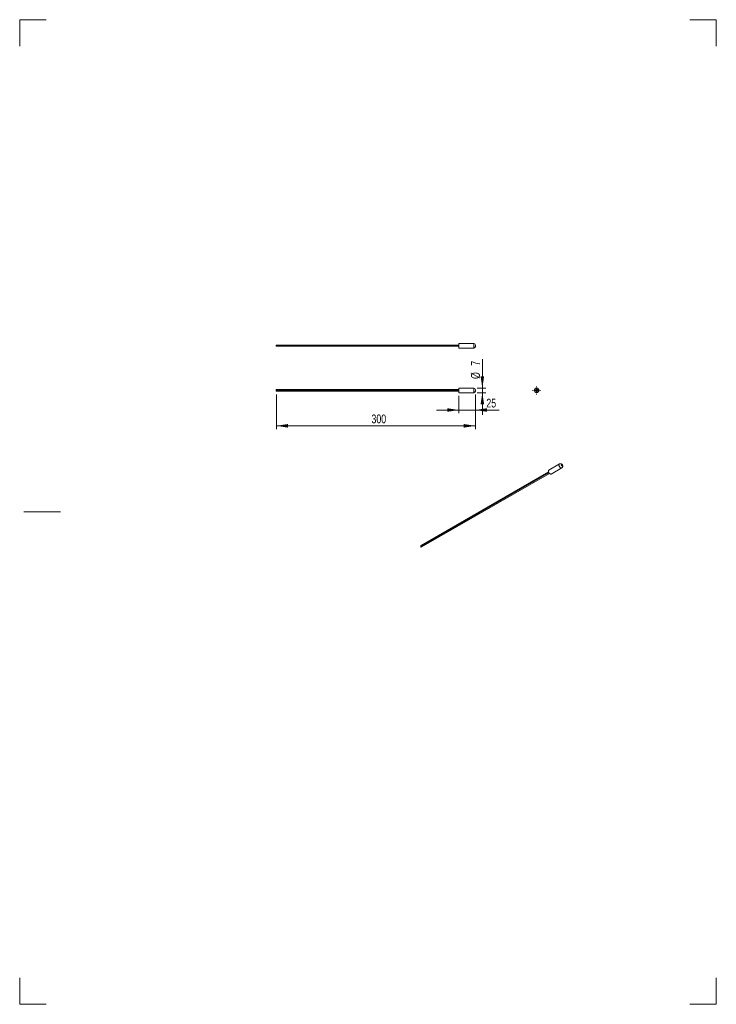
# Model space of a CAD drawing. Header units: millimetres. Extents: x 0 to 210, y 0 to 297.
import ezdxf

# ---------------------------------------------------------------- set-up
doc = ezdxf.new("R2010")
doc.units = ezdxf.units.MM
doc.styles.add('SLDTEXTSTYLE0', font='TXT', dxfattribs={"width": 0.75})
doc.dimstyles.new('SLDDIMSTYLE0', dxfattribs={"dimtxt": 2.645833, "dimasz": 3.5, "dimexe": 0, "dimexo": 0.0625, "dimgap": 0.661458, "dimtad": 1, "dimdec": 3, "dimlfac": 5, "dimrnd": 1e-09, "dimzin": 12, "dimdsep": 46, "dimtxsty": 'SLDTEXTSTYLE0', "dimsah": 1, "dimcen": 0.09, "dimadec": 0, "dimazin": 3, "dimtfac": 1, "dimtdec": 3, "dimtofl": 0, "dimtmove": 0, "dimatfit": 3, "dimfxl": 0, "dimfrac": 2, "dimtolj": 1, "dimtzin": 12, "dimarcsym": 0})
doc.dimstyles.new('SLDDIMSTYLE1', dxfattribs={"dimtxt": 2.645833, "dimasz": 3.5, "dimexe": 0, "dimexo": 0.0625, "dimgap": 0.661458, "dimtad": 1, "dimdec": 3, "dimlfac": 5, "dimrnd": 1e-09, "dimzin": 12, "dimdsep": 46, "dimtxsty": 'SLDTEXTSTYLE0', "dimsah": 1, "dimcen": 0.09, "dimadec": 0, "dimazin": 3, "dimtfac": 1, "dimtdec": 3, "dimtmove": 0, "dimatfit": 0, "dimfxl": 0, "dimfrac": 2, "dimtolj": 1, "dimtzin": 12, "dimarcsym": 0})

# ---------------------------------------------------------------- blocks, each defined once
blk = doc.blocks.new('_D')
at = {"color": 7, "linetype": 'Continuous', "lineweight": 0}
for p, q in [((77.36, 183.9), (77.36, 173.49)), ((137.36, 183.99), (137.36, 173.49)), ((137.36, 174.49), (77.36, 174.49))]:
    blk.add_line(p, q, dxfattribs=at)
for points in [[(77.36, 174.49), (80.86, 173.95), (80.86, 175.03)], [(137.36, 174.49), (133.86, 175.03), (133.86, 173.95)]]:
    blk.add_solid(points, dxfattribs=at)
at = {"color": 7, "linetype": 'Continuous', "lineweight": 0, "insert": (106.04, 177.9), "char_height": 2.646, "attachment_point": 1, "style": 'SLDTEXTSTYLE0'}
blk.add_mtext('300', dxfattribs=at)
blk = doc.blocks.new('_D_1')
at = {"color": 7, "linetype": 'Continuous', "lineweight": 0}
for p, q in [((132.36, 183.49), (132.36, 178.26)), ((137.36, 183.99), (137.36, 178.26)), ((132.36, 179.26), (125.63, 179.26)), ((137.36, 179.26), (132.36, 179.26)), ((137.36, 179.26), (144.58, 179.26))]:
    blk.add_line(p, q, dxfattribs=at)
for points in [[(132.36, 179.26), (128.86, 179.8), (128.86, 178.73)], [(137.36, 179.26), (140.86, 178.73), (140.86, 179.8)]]:
    blk.add_solid(points, dxfattribs=at)
at = {"color": 7, "linetype": 'Continuous', "lineweight": 0, "insert": (140.67, 182.67), "char_height": 2.646, "attachment_point": 1, "style": 'SLDTEXTSTYLE0'}
blk.add_mtext('25', dxfattribs=at)
blk = doc.blocks.new('_D_2')
at = {"color": 7, "linetype": 'Continuous', "lineweight": 0}
for p, q in [((139.47, 185.89), (139.47, 194.57)), ((137.86, 185.89), (140.47, 185.89)), ((137.86, 184.49), (140.47, 184.49)), ((139.47, 184.49), (139.47, 185.89)), ((139.47, 184.49), (139.47, 177.76))]:
    blk.add_line(p, q, dxfattribs=at)
for points in [[(139.47, 185.89), (140, 189.39), (138.93, 189.39)], [(139.47, 184.49), (138.93, 180.99), (140, 180.99)]]:
    blk.add_solid(points, dxfattribs=at)
at = {"color": 7, "linetype": 'Continuous', "lineweight": 0, "attachment_point": 1, "rotation": 90, "style": 'SLDTEXTSTYLE0'}
for s, insert, char_height in [('7', (136.06, 192.61), 2.65), ('%%c', (136.06, 188.62), 2.646)]:
    blk.add_mtext(s, dxfattribs=dict(at, insert=insert, char_height=char_height))
blk = doc.blocks.new('SW_CENTERMARKSYMBOL_0')
at = {"color": 0, "linetype": 'Continuous', "lineweight": 0}
for p, q in [((-1, 0), (-1.2, 0)), ((0, 0), (-0.5, 0)), ((0, 1), (0, 1.2)), ((0, 0), (0, 0.5)), ((0, 0), (0, -0.5)), ((0, 0), (0.5, 0)), ((1, 0), (1.2, 0)), ((0, -1), (0, -1.2))]:
    blk.add_line(p, q, dxfattribs=at)
blk = doc.blocks.new('SW_CENTERMARKSYMBOL_1')
at = {"color": 0, "linetype": 'Continuous', "lineweight": 0}
for p, q in [((-0.5, 0), (-0.55, 0)), ((0, 0), (-0.5, 0)), ((0, 0.5), (0, 0.55)), ((0, 0), (0, 0.5)), ((0, 0), (0, -0.5)), ((0, 0), (0.5, 0)), ((0.5, 0), (0.55, 0)), ((0, -0.5), (0, -0.55))]:
    blk.add_line(p, q, dxfattribs=at)
blk = doc.blocks.new('SW_CENTERMARKSYMBOL_2')
at = {"color": 0, "linetype": 'Continuous', "lineweight": 0}
for p, q in [((-0.5, 0), (-0.55, 0)), ((0, 0), (-0.5, 0)), ((0, 0.5), (0, 0.55)), ((0, 0), (0, 0.5)), ((0, 0), (0, -0.5)), ((0, 0), (0.5, 0)), ((0.5, 0), (0.55, 0)), ((0, -0.5), (0, -0.55))]:
    blk.add_line(p, q, dxfattribs=at)

msp = doc.modelspace()

# ---------------------------------------------------------------- linework, layer by layer
at = {"color": 7, "linetype": 'Continuous', "lineweight": 0}
for p, q in [((-0.00698, 296.99712), (-0.00698, 289.01135)), ((-0.00698, 296.99712), (7.99302, 296.99712)), ((209.99302, 296.99712), (201.98651, 296.99712)), ((209.99302, 296.99712), (209.99302, 288.99712)), ((12.24452, 148.52919), (1.25103, 148.52919)), ((-0.00698, -0.00288), (-0.00698, 7.99712)), ((209.99302, -0.00288), (209.99302, 7.99712)), ((-0.00698, -0.00288), (7.99302, -0.00288)), ((209.99302, -0.00288), (201.98651, -0.00288))]:
    msp.add_line(p, q, dxfattribs=at)
at = {"color": 7, "linetype": 'Continuous', "lineweight": 15}
for p, q in [((136.8562, 199.3534), (132.3562, 199.3534)), ((132.3562, 198.6534), (132.3562, 199.3534)), ((132.3562, 198.8034), (77.3562, 198.8034)), ((77.3562, 198.5034), (77.3562, 198.8034)), ((77.3562, 198.5034), (132.3562, 198.5034)), ((132.3562, 197.9534), (132.3562, 198.6534)), ((132.3562, 197.9534), (136.8562, 197.9534)), ((137.3562, 198.6534), (137.3562, 198.8534)), ((137.3562, 198.4534), (137.3562, 198.6534)), ((132.3562, 185.4794), (77.3562, 185.4794)), ((77.3562, 185.1894), (77.3562, 185.4794)), ((77.3562, 185.1894), (132.3562, 185.1894)), ((77.3562, 184.8994), (77.3562, 185.1894)), ((77.3562, 184.8994), (132.3562, 184.8994)), ((136.8562, 185.8894), (132.3562, 185.8894)), ((132.3562, 184.4894), (132.3562, 185.8894)), ((132.3562, 184.4894), (136.8562, 184.4894)), ((137.3562, 184.9894), (137.3562, 185.3894)), ((159.42034, 160.5832), (120.9061, 138.3494)), ((159.49737, 160.39904), (120.9061, 138.12077)), ((162.70398, 162.99955), (159.522, 161.16264)), ((160.22194, 159.95017), (163.40392, 161.78709)), ((121.05609, 137.86096), (159.66933, 160.1519))]:
    msp.add_line(p, q, dxfattribs=at)
at = {"color": 8, "linetype": 'Continuous', "lineweight": 15}
for p, q in [((136.8562, 198.6534), (136.8562, 199.3534)), ((136.8562, 197.9534), (136.8562, 198.6534)), ((136.8562, 184.4894), (136.8562, 185.8894))]:
    msp.add_line(p, q, dxfattribs=at)
at = {"color": 7, "linetype": 'Continuous', "lineweight": 15, "flags": 128}
for points in [[(159.87197, 159.98482), (159.74887, 160.07384), (159.63351, 160.19318), (159.53314, 160.33534), (159.45405, 160.49139), (159.40122, 160.65153), (159.37797, 160.80569), (159.38576, 160.94419), (159.4241, 161.05832), (159.49058, 161.14091), (159.522, 161.16264)], [(163.4075, 162.43411), (163.35338, 162.47779), (163.3075, 162.53967), (163.27685, 162.61035), (163.26608, 162.67906), (163.27685, 162.73534), (163.3075, 162.77063), (163.35338, 162.77954), (163.4075, 162.76073), (163.46162, 162.71706), (163.5075, 162.65517), (163.53816, 162.58449), (163.54892, 162.51578), (163.53816, 162.4595), (163.5075, 162.42422), (163.46162, 162.4153), (163.4075, 162.43411)], [(120.93404, 138.1369), (120.90775, 138.17336), (120.88386, 138.2267), (120.87504, 138.27893), (120.88267, 138.32195), (120.90555, 138.34908), (120.9061, 138.3494)], [(121.05609, 137.86096), (121.02204, 137.85424), (120.9811, 137.86838), (120.94015, 137.90151), (120.90555, 137.9485), (120.88267, 138.00205), (120.87504, 138.05387), (120.88386, 138.09592), (120.9061, 138.12077)]]:
    msp.add_lwpolyline(points, dxfattribs=at)
at = {"color": 8, "linetype": 'Continuous', "lineweight": 15, "flags": 128}
msp.add_lwpolyline([(163.05395, 161.82174), (162.93085, 161.91076), (162.81549, 162.0301), (162.71512, 162.17226), (162.63603, 162.32831), (162.5832, 162.48845), (162.55995, 162.64261), (162.56774, 162.7811), (162.60608, 162.89523), (162.67257, 162.97783), (162.704, 162.99957)], dxfattribs=at)
at = {"color": 7, "linetype": 'Continuous', "lineweight": 15}
for centre, radius in [((155.8266, 185.1894), 0.7), ((155.8266, 185.3294), 0.05), ((155.8266, 185.0494), 0.05)]:
    msp.add_circle(centre, radius, dxfattribs=at)
for centre, radius, start, end in [((136.8562, 198.8534), 0.5, 0, 90), ((136.8562, 198.4534), 0.5, 270, 0), ((136.8562, 185.3894), 0.5, 0, 90), ((136.8562, 184.9894), 0.5, 270, 0), ((155.8266, 185.3294), 0.15, 291.0394698, 248.9605302), ((155.8266, 185.0494), 0.15, 111.0394698, 68.9605302), ((160.07529, 160.25361), 0.33702, 232.8950675, 295.7944741)]:
    msp.add_arc(centre, radius, start, end, dxfattribs=at)
at = {"color": 8, "linetype": 'Continuous', "lineweight": 15}
msp.add_arc((163.25729, 162.09061), 0.33711, 232.900335, 295.7422902, dxfattribs=at)
at = {"color": 7, "linetype": 'Continuous', "lineweight": 15}
msp.add_open_spline([(163.40078, 161.79103), (163.42333, 161.80291), (163.4873, 161.83662), (163.56833, 161.9232), (163.63984, 162.03666), (163.68257, 162.16077), (163.69939, 162.29126), (163.6902, 162.42797), (163.65338, 162.56962), (163.58653, 162.71198), (163.49212, 162.84168), (163.37741, 162.94729), (163.25108, 163.02287), (163.11676, 163.06764), (162.97801, 163.08168), (162.84264, 163.06018), (162.74855, 163.03075), (162.7083, 163.00085), (162.70476, 162.99822)], degree=3, knots=[0, 0, 0, 0, 0.036774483, 0.104324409, 0.168323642, 0.23075186, 0.293572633, 0.358943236, 0.428761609, 0.50340667, 0.582191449, 0.656407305, 0.727206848, 0.794892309, 0.861304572, 0.927425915, 0.993615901, 1, 1, 1, 1], dxfattribs=at)

# ---------------------------------------------------------------- block references
at = {"color": 7, "linetype": 'Continuous', "lineweight": 0}
for name, p in [('SW_CENTERMARKSYMBOL_0', (155.8266, 185.1894)), ('SW_CENTERMARKSYMBOL_2', (155.8266, 185.3294)), ('SW_CENTERMARKSYMBOL_1', (155.8266, 185.0494))]:
    msp.add_blockref(name, p, dxfattribs=at)

# ---------------------------------------------------------------- dimensions: what is measured, and where the dimension line sits
dim = msp.add_linear_dim(base=(139.4664, 185.8894), p1=(136.8562, 184.4894), p2=(136.8562, 185.8894), angle=90, text='%%c<>', dimstyle='SLDDIMSTYLE1', dxfattribs=at)
dim.commit()
dim.dimension.update_dxf_attribs({"geometry": '_D_2', "text_midpoint": (139.4664, 191.59332), "dimtype": 160})
for base, p2, dimstyle, picture, middle in [((77.3562, 174.4894), (77.3562, 184.8994), 'SLDDIMSTYLE0', '_D', (108.97154, 174.4894)), ((132.3562, 179.26408), (132.3562, 184.4894), 'SLDDIMSTYLE1', '_D_1', (142.62702, 179.26408))]:
    dim = msp.add_linear_dim(base=base, p1=(137.3562, 184.9894), p2=p2, dimstyle=dimstyle, dxfattribs=at)
    dim.commit()
    dim.dimension.update_dxf_attribs({"geometry": picture, "text_midpoint": middle, "dimtype": 160})

doc.saveas('drawing.dxf')
